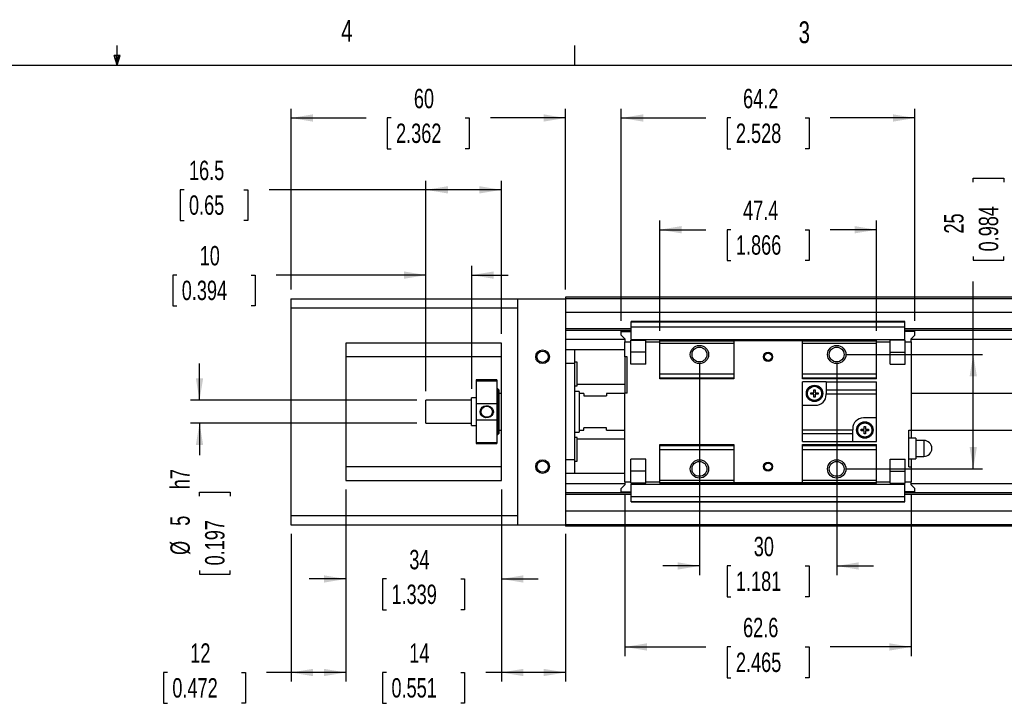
# Paper-space layout 'Layout1' of a CAD drawing. Extents: x 11 to 421, y 5 to 275.
# Tile 7 of 8: x 205 to 313, y 201 to 275. Entities that reach past the tile are written whole.
import ezdxf
from ezdxf.enums import TextEntityAlignment as Align

# ---------------------------------------------------------------- set-up
doc = ezdxf.new("R2010")
doc.units = 0
doc.layers.get('0').update_dxf_attribs({"linetype": 'CONTINUOUS'})
doc.dimstyles.new('SLDDIMSTYLE0', dxfattribs={"dimtxt": 2.116667, "dimasz": 2.4, "dimexe": 0, "dimexo": 0.0625, "dimgap": 0.529167, "dimtad": 0, "dimlfac": 2, "dimrnd": 1e-09, "dimzin": 12, "dimsah": 1, "dimcen": 0.09, "dimazin": 3, "dimtfac": 1, "dimtofl": 0, "dimtmove": 0, "dimatfit": 3})
doc.dimstyles.new('SLDDIMSTYLE1', dxfattribs={"dimtxt": 2.116667, "dimasz": 2.4, "dimexe": 0, "dimexo": 0.0625, "dimgap": 0.529167, "dimtad": 0, "dimlfac": 2, "dimrnd": 1e-09, "dimzin": 12, "dimsah": 1, "dimcen": 0.09, "dimazin": 3, "dimtfac": 1, "dimtmove": 0, "dimatfit": 3})

# ---------------------------------------------------------------- blocks, each defined once
blk = doc.blocks.new('_D_62')
at = {"color": 7, "linetype": 'CONTINUOUS'}
for p, q in [((224.91, 233.7), (224.91, 237.7)), ((248.66, 233.7), (223.91, 233.7)), ((248.66, 231.2), (223.91, 231.2)), ((224.91, 231.2), (224.91, 227.69)), ((224.91, 223.22), (224.91, 223.65)), ((224.91, 223.65), (228.27, 223.65)), ((228.27, 223.65), (228.27, 223.22)), ((224.91, 215.11), (224.91, 214.69)), ((224.91, 214.69), (228.27, 214.69)), ((228.27, 214.69), (228.27, 215.11))]:
    blk.add_line(p, q, dxfattribs=at)
for points in [[(224.91, 233.7), (225.31, 236.1), (224.51, 236.1)], [(224.91, 231.2), (224.51, 228.8), (225.31, 228.8)]]:
    blk.add_solid(points, dxfattribs=at)
at = {"color": 7, "linetype": 'CONTINUOUS', "width": 0.7}
for s, height, p in [('h7', 2.117, (224.48, 223.97, -38.73)), ('5', 2.12, (224.48, 219.98, -38.73)), ('0.197', 2.117, (228.27, 215.65, -38.73)), ('%%c', 2.117, (224.48, 216.79, -38.73))]:
    blk.add_text(s, height=height, rotation=90, dxfattribs=at).set_placement(p, align=Align.BOTTOM_LEFT)
blk = doc.blocks.new('_D_63')
at = {"color": 7, "linetype": 'CONTINUOUS'}
for p, q in [((249.66, 234.7), (249.66, 248.37)), ((254.66, 234.95), (254.66, 248.37)), ((222.44, 247.37), (222.01, 247.37)), ((222.01, 247.37), (222.01, 244.01)), ((230.55, 247.37), (230.98, 247.37)), ((230.98, 247.37), (230.98, 244.01)), ((249.66, 247.37), (233.29, 247.37)), ((254.66, 247.37), (258.66, 247.37)), ((222.01, 244.01), (222.44, 244.01)), ((230.98, 244.01), (230.55, 244.01))]:
    blk.add_line(p, q, dxfattribs=at)
for points in [[(249.66, 247.37), (247.26, 247.77), (247.26, 246.97)], [(254.66, 247.37), (257.06, 246.97), (257.06, 247.77)]]:
    blk.add_solid(points, dxfattribs=at)
at = {"color": 7, "linetype": 'CONTINUOUS', "width": 0.7}
for s, p in [('10', (224.93, 247.8, -38.73)), ('0.394', (222.97, 244.01, -38.73))]:
    blk.add_text(s, height=2.117, dxfattribs=at).set_placement(p, align=Align.BOTTOM_LEFT)
blk = doc.blocks.new('_D_64')
at = {"color": 7, "linetype": 'CONTINUOUS'}
for p, q in [((249.66, 234.7), (249.66, 257.69)), ((257.91, 240.95), (257.91, 257.69)), ((223.22, 256.69), (222.79, 256.69)), ((222.79, 256.69), (222.79, 253.33)), ((229.76, 256.69), (230.19, 256.69)), ((230.19, 256.69), (230.19, 253.33)), ((249.66, 256.69), (232.51, 256.69)), ((257.91, 256.69), (249.66, 256.69)), ((222.79, 253.33), (223.22, 253.33)), ((230.19, 253.33), (229.76, 253.33))]:
    blk.add_line(p, q, dxfattribs=at)
for points in [[(249.66, 256.69), (252.06, 256.29), (252.06, 257.09)], [(257.91, 256.69), (255.51, 257.09), (255.51, 256.29)]]:
    blk.add_solid(points, dxfattribs=at)
at = {"color": 7, "linetype": 'CONTINUOUS', "width": 0.7}
for s, p in [('16.5', (223.76, 257.12, -38.73)), ('0.65', (223.76, 253.33, -38.73))]:
    blk.add_text(s, height=2.117, dxfattribs=at).set_placement(p, align=Align.BOTTOM_LEFT)
blk = doc.blocks.new('_D_65')
at = {"color": 7, "linetype": 'CONTINUOUS'}
for p, q in [((234.91, 245.8), (234.91, 265.54)), ((264.91, 245.8), (264.91, 265.54)), ((234.91, 264.54), (243.11, 264.54)), ((245.85, 264.54), (245.42, 264.54)), ((245.42, 264.54), (245.42, 261.18)), ((253.96, 264.54), (254.39, 264.54)), ((254.39, 264.54), (254.39, 261.18)), ((264.91, 264.54), (256.7, 264.54)), ((245.42, 261.18), (245.85, 261.18)), ((254.39, 261.18), (253.96, 261.18))]:
    blk.add_line(p, q, dxfattribs=at)
for points in [[(234.91, 264.54), (237.31, 264.14), (237.31, 264.94)], [(264.91, 264.54), (262.51, 264.94), (262.51, 264.14)]]:
    blk.add_solid(points, dxfattribs=at)
at = {"color": 7, "linetype": 'CONTINUOUS', "width": 0.7}
for s, p in [('60', (248.34, 264.97, -38.73)), ('2.362', (246.39, 261.18, -38.73))]:
    blk.add_text(s, height=2.117, dxfattribs=at).set_placement(p, align=Align.BOTTOM_LEFT)
blk = doc.blocks.new('_D_66')
at = {"color": 7, "linetype": 'CONTINUOUS'}
for p, q in [((271.01, 242.36), (271.01, 265.54)), ((303.11, 242.36), (303.11, 265.54)), ((271.01, 264.54), (280.26, 264.54)), ((283, 264.54), (282.57, 264.54)), ((282.57, 264.54), (282.57, 261.18)), ((291.11, 264.54), (291.54, 264.54)), ((291.54, 264.54), (291.54, 261.18)), ((303.11, 264.54), (293.85, 264.54)), ((282.57, 261.18), (283, 261.18)), ((291.54, 261.18), (291.11, 261.18))]:
    blk.add_line(p, q, dxfattribs=at)
for points in [[(271.01, 264.54), (273.41, 264.14), (273.41, 264.94)], [(303.11, 264.54), (300.71, 264.94), (300.71, 264.14)]]:
    blk.add_solid(points, dxfattribs=at)
at = {"color": 7, "linetype": 'CONTINUOUS', "width": 0.7}
for s, p in [('64.2', (284.32, 264.97, -38.73)), ('2.528', (283.54, 261.18, -38.73))]:
    blk.add_text(s, height=2.117, dxfattribs=at).set_placement(p, align=Align.BOTTOM_LEFT)
blk = doc.blocks.new('_D_67')
at = {"color": 7, "linetype": 'CONTINUOUS'}
for p, q in [((279.56, 237.7), (279.56, 214.59)), ((294.56, 237.7), (294.56, 214.59)), ((279.56, 215.59), (275.56, 215.59)), ((283, 215.59), (282.57, 215.59)), ((282.57, 215.59), (282.57, 212.23)), ((291.11, 215.59), (291.54, 215.59)), ((291.54, 215.59), (291.54, 212.23)), ((294.56, 215.59), (298.56, 215.59)), ((282.57, 212.23), (283, 212.23)), ((291.54, 212.23), (291.11, 212.23))]:
    blk.add_line(p, q, dxfattribs=at)
for points in [[(279.56, 215.59), (277.16, 215.99), (277.16, 215.19)], [(294.56, 215.59), (296.96, 215.19), (296.96, 215.99)]]:
    blk.add_solid(points, dxfattribs=at)
at = {"color": 7, "linetype": 'CONTINUOUS', "width": 0.7}
for s, p in [('30', (285.49, 216.02, -38.73)), ('1.181', (283.54, 212.23, -38.73))]:
    blk.add_text(s, height=2.117, dxfattribs=at).set_placement(p, align=Align.BOTTOM_LEFT)
blk = doc.blocks.new('_D_68')
at = {"color": 7, "linetype": 'CONTINUOUS'}
for p, q in [((275.21, 241.27), (275.21, 253.33)), ((298.91, 241.27), (298.91, 253.33)), ((275.21, 252.33), (280.26, 252.33)), ((283, 252.33), (282.57, 252.33)), ((282.57, 252.33), (282.57, 248.97)), ((291.11, 252.33), (291.54, 252.33)), ((291.54, 252.33), (291.54, 248.97)), ((298.91, 252.33), (293.85, 252.33)), ((282.57, 248.97), (283, 248.97)), ((291.54, 248.97), (291.11, 248.97))]:
    blk.add_line(p, q, dxfattribs=at)
for points in [[(275.21, 252.33), (277.61, 251.93), (277.61, 252.73)], [(298.91, 252.33), (296.51, 252.73), (296.51, 251.93)]]:
    blk.add_solid(points, dxfattribs=at)
at = {"color": 7, "linetype": 'CONTINUOUS', "width": 0.7}
for s, p in [('47.4', (284.32, 252.76, -38.73)), ('1.866', (283.54, 248.97, -38.73))]:
    blk.add_text(s, height=2.117, dxfattribs=at).set_placement(p, align=Align.BOTTOM_LEFT)
blk = doc.blocks.new('_D_69')
at = {"color": 7, "linetype": 'CONTINUOUS'}
for p, q in [((271.41, 223.47), (271.41, 205.74)), ((302.71, 223.47), (302.71, 205.74)), ((271.41, 206.74), (280.26, 206.74)), ((283, 206.74), (282.57, 206.74)), ((282.57, 206.74), (282.57, 203.37)), ((291.11, 206.74), (291.54, 206.74)), ((291.54, 206.74), (291.54, 203.37)), ((302.71, 206.74), (293.85, 206.74)), ((282.57, 203.37), (283, 203.37)), ((291.54, 203.37), (291.11, 203.37))]:
    blk.add_line(p, q, dxfattribs=at)
for points in [[(271.41, 206.74), (273.81, 206.34), (273.81, 207.14)], [(302.71, 206.74), (300.31, 207.14), (300.31, 206.34)]]:
    blk.add_solid(points, dxfattribs=at)
at = {"color": 7, "linetype": 'CONTINUOUS', "width": 0.7}
for s, p in [('62.6', (284.32, 207.17, -38.73)), ('2.465', (283.54, 203.37, -38.73))]:
    blk.add_text(s, height=2.117, dxfattribs=at).set_placement(p, align=Align.BOTTOM_LEFT)
blk = doc.blocks.new('_D_70')
at = {"color": 7, "linetype": 'CONTINUOUS'}
for p, q in [((309.48, 257.53), (309.48, 257.96)), ((309.48, 257.96), (312.84, 257.96)), ((312.84, 257.96), (312.84, 257.53)), ((309.48, 249.42), (309.48, 248.99)), ((309.48, 248.99), (312.84, 248.99)), ((312.84, 248.99), (312.84, 249.42)), ((309.48, 238.7), (309.48, 246.68)), ((295.56, 238.7), (310.48, 238.7)), ((309.48, 226.2), (309.48, 238.7)), ((295.56, 226.2), (310.48, 226.2))]:
    blk.add_line(p, q, dxfattribs=at)
for points in [[(309.48, 238.7), (309.08, 236.3), (309.88, 236.3)], [(309.48, 226.2), (309.88, 228.6), (309.08, 228.6)]]:
    blk.add_solid(points, dxfattribs=at)
at = {"color": 7, "linetype": 'CONTINUOUS', "width": 0.7}
for s, p in [('25', (309.05, 251.91, -38.73)), ('0.984', (312.84, 249.96, -38.73))]:
    blk.add_text(s, height=2.117, rotation=90, dxfattribs=at).set_placement(p, align=Align.BOTTOM_LEFT)
blk = doc.blocks.new('_D_76')
at = {"color": 7, "linetype": 'CONTINUOUS'}
for p, q in [((240.91, 223.95), (240.91, 202.95)), ((234.91, 219.1), (234.91, 202.95)), ((221.41, 203.95), (220.98, 203.95)), ((220.98, 203.95), (220.98, 200.58)), ((229.51, 203.95), (229.94, 203.95)), ((229.94, 203.95), (229.94, 200.58)), ((234.91, 203.95), (232.25, 203.95)), ((240.91, 203.95), (234.91, 203.95)), ((220.98, 200.58), (221.41, 200.58)), ((229.94, 200.58), (229.51, 200.58))]:
    blk.add_line(p, q, dxfattribs=at)
for points in [[(234.91, 203.95), (237.31, 203.55), (237.31, 204.35)], [(240.91, 203.95), (238.51, 204.35), (238.51, 203.55)]]:
    blk.add_solid(points, dxfattribs=at)
at = {"color": 7, "linetype": 'CONTINUOUS', "width": 0.7}
for s, p in [('12', (223.9, 204.38, -38.73)), ('0.472', (221.94, 200.58, -38.73))]:
    blk.add_text(s, height=2.117, dxfattribs=at).set_placement(p, align=Align.BOTTOM_LEFT)
blk = doc.blocks.new('_D_77')
at = {"color": 7, "linetype": 'CONTINUOUS'}
for p, q in [((240.91, 223.95), (240.91, 213.17)), ((257.91, 223.95), (257.91, 213.17)), ((240.91, 214.17), (236.91, 214.17)), ((245.35, 214.17), (244.92, 214.17)), ((244.92, 214.17), (244.92, 210.8)), ((253.46, 214.17), (253.89, 214.17)), ((253.89, 214.17), (253.89, 210.8)), ((257.91, 214.17), (261.91, 214.17)), ((244.92, 210.8), (245.35, 210.8)), ((253.89, 210.8), (253.46, 210.8))]:
    blk.add_line(p, q, dxfattribs=at)
for points in [[(240.91, 214.17), (238.51, 214.57), (238.51, 213.77)], [(257.91, 214.17), (260.31, 213.77), (260.31, 214.57)]]:
    blk.add_solid(points, dxfattribs=at)
at = {"color": 7, "linetype": 'CONTINUOUS', "width": 0.7}
for s, p in [('34', (247.84, 214.59, -38.73)), ('1.339', (245.89, 210.8, -38.73))]:
    blk.add_text(s, height=2.117, dxfattribs=at).set_placement(p, align=Align.BOTTOM_LEFT)
blk = doc.blocks.new('_D_78')
at = {"color": 7, "linetype": 'CONTINUOUS'}
for p, q in [((257.91, 223.95), (257.91, 202.95)), ((264.91, 219.1), (264.91, 202.95)), ((245.35, 203.95), (244.92, 203.95)), ((244.92, 203.95), (244.92, 200.58)), ((253.46, 203.95), (253.89, 203.95)), ((253.89, 203.95), (253.89, 200.58)), ((257.91, 203.95), (256.2, 203.95)), ((264.91, 203.95), (257.91, 203.95)), ((244.92, 200.58), (245.35, 200.58)), ((253.89, 200.58), (253.46, 200.58))]:
    blk.add_line(p, q, dxfattribs=at)
for points in [[(257.91, 203.95), (260.31, 203.55), (260.31, 204.35)], [(264.91, 203.95), (262.51, 204.35), (262.51, 203.55)]]:
    blk.add_solid(points, dxfattribs=at)
at = {"color": 7, "linetype": 'CONTINUOUS', "width": 0.7}
for s, p in [('14', (247.84, 204.38, -38.73)), ('0.551', (245.89, 200.58, -38.73))]:
    blk.add_text(s, height=2.117, dxfattribs=at).set_placement(p, align=Align.BOTTOM_LEFT)

psp = doc.layouts.get("Layout1")

# ---------------------------------------------------------------- linework, layer by layer
at = {"color": 7, "linetype": 'CONTINUOUS'}
for p, q in [((215.9254, 270.3087), (215.9254, 272.4626)), ((265.9317, 270.3087), (265.9317, 272.4626)), ((215.9254, 270.3087), (215.5889, 271.3737)), ((216.2443, 271.3737), (215.5889, 271.3737)), ((215.7467, 271.3737), (215.9254, 270.3087)), ((215.9254, 270.3087), (216.2443, 271.3737)), ((216.0501, 271.3737), (215.9254, 270.3087)), ((15.9068, 270.3087), (415.9568, 270.3087)), ((234.906, 244.7959), (259.656, 244.7959)), ((234.906, 244.7959), (234.906, 243.7959)), ((259.656, 244.7959), (259.656, 243.7959)), ((259.656, 244.7959), (264.906, 244.7959)), ((364.906, 244.9459), (264.906, 244.9459)), ((264.906, 244.9459), (264.906, 244.7959)), ((264.906, 244.7959), (264.906, 220.0959)), ((364.906, 244.7959), (264.906, 244.7959)), ((234.906, 243.7959), (259.656, 243.7959)), ((234.906, 243.7959), (234.906, 221.0959)), ((259.656, 243.7959), (259.656, 221.0959)), ((364.906, 243.2959), (264.906, 243.2959)), ((302.006, 242.2959), (272.106, 242.2959)), ((272.106, 242.2573), (272.106, 242.2959)), ((272.106, 242.2573), (302.006, 242.2573)), ((272.106, 241.7159), (272.106, 242.2573)), ((302.006, 242.2573), (302.006, 242.2959)), ((302.006, 241.7159), (302.006, 242.2573)), ((272.106, 241.4959), (264.906, 241.4959)), ((272.106, 241.3209), (264.906, 241.3209)), ((271.006, 241.2109), (271.006, 241.3209)), ((271.006, 240.8209), (271.006, 241.2109)), ((271.006, 241.2109), (272.056, 241.2109)), ((272.056, 241.2109), (272.056, 241.3209)), ((272.056, 241.1709), (272.056, 241.2109)), ((272.056, 241.1709), (272.106, 241.1709)), ((272.106, 241.7159), (302.006, 241.7159)), ((272.106, 240.3459), (272.106, 241.7159)), ((302.006, 240.3459), (302.006, 241.7159)), ((364.906, 241.4959), (302.006, 241.4959)), ((364.906, 241.3209), (302.006, 241.3209)), ((302.006, 241.1709), (302.056, 241.1709)), ((302.056, 241.2109), (302.056, 241.3209)), ((302.056, 241.1709), (302.056, 241.2109)), ((303.106, 241.2109), (302.056, 241.2109)), ((303.106, 241.2109), (303.106, 241.3209)), ((303.106, 240.8209), (303.106, 241.2109)), ((271.006, 240.8209), (271.406, 240.4209)), ((271.406, 240.4209), (271.406, 240.0959)), ((271.406, 238.4559), (271.406, 240.0959)), ((271.406, 240.0959), (272.056, 240.0959)), ((272.056, 240.2459), (273.706, 240.2459)), ((272.056, 240.0959), (272.056, 240.2459)), ((272.056, 237.6459), (272.056, 240.0959)), ((272.106, 240.3459), (302.006, 240.3459)), ((273.706, 240.0959), (273.706, 240.2459)), ((273.706, 240.0959), (275.206, 240.0959)), ((273.706, 237.6459), (273.706, 240.0959)), ((275.206, 240.2709), (298.906, 240.2709)), ((275.206, 240.1959), (275.206, 240.2709)), ((275.206, 239.9209), (275.206, 240.1959)), ((275.206, 240.1959), (283.306, 240.1959)), ((283.306, 240.1959), (283.306, 239.9209)), ((290.806, 240.1959), (283.306, 240.1959)), ((290.806, 240.1959), (298.906, 240.1959)), ((290.806, 239.9209), (290.806, 240.1959)), ((298.906, 240.1959), (298.906, 240.2709)), ((298.906, 239.9209), (298.906, 240.1959)), ((298.906, 240.0959), (300.406, 240.0959)), ((302.056, 240.2459), (300.406, 240.2459)), ((300.406, 240.0959), (300.406, 240.2459)), ((300.406, 237.6459), (300.406, 240.0959)), ((302.056, 240.0959), (302.056, 240.2459)), ((302.056, 237.6459), (302.056, 240.0959)), ((302.056, 240.0959), (302.706, 240.0959)), ((302.706, 240.4209), (303.106, 240.8209)), ((302.706, 240.0959), (302.706, 240.4209)), ((302.706, 240.0959), (302.706, 230.4359)), ((257.906, 239.9459), (240.906, 239.9459)), ((240.906, 239.9459), (240.906, 224.9459)), ((257.906, 224.9459), (257.906, 239.9459)), ((265.906, 239.1959), (264.906, 239.1959)), ((265.906, 239.1959), (265.906, 237.6959)), ((271.406, 239.1959), (265.906, 239.1959)), ((273.706, 238.9459), (272.056, 238.9459)), ((275.206, 239.9209), (283.306, 239.9209)), ((275.206, 236.5909), (275.206, 239.9209)), ((283.306, 239.9209), (283.306, 236.5909)), ((290.806, 239.9209), (298.906, 239.9209)), ((290.806, 236.5909), (290.806, 239.9209)), ((298.906, 236.5909), (298.906, 239.9209)), ((300.406, 238.9459), (302.056, 238.9459)), ((257.906, 238.4459), (240.906, 238.4459)), ((266.206, 237.8609), (265.906, 237.8609)), ((266.206, 235.2609), (266.206, 237.8609)), ((271.656, 238.4559), (271.406, 238.4559)), ((271.406, 238.4559), (271.406, 234.4559)), ((271.656, 234.4559), (271.656, 238.4559)), ((265.906, 237.6959), (264.906, 237.6959)), ((265.906, 237.6959), (265.906, 227.1959)), ((273.706, 237.6459), (272.056, 237.6459)), ((300.406, 237.6459), (302.056, 237.6459)), ((257.406, 235.9209), (255.156, 235.9209)), ((255.156, 235.9209), (255.156, 235.8073)), ((255.156, 235.8073), (257.406, 235.8073)), ((255.156, 235.8073), (255.156, 233.3272)), ((257.406, 235.9209), (257.406, 235.8073)), ((257.406, 235.8073), (257.406, 233.3272)), ((275.206, 236.5909), (283.306, 236.5909)), ((275.206, 236.1445), (275.206, 236.5909)), ((275.206, 236.1445), (283.306, 236.1445)), ((275.206, 236.0409), (275.206, 236.1445)), ((283.306, 236.0409), (275.206, 236.0409)), ((283.306, 236.5909), (283.306, 236.1445)), ((283.306, 236.1445), (283.306, 236.0409)), ((290.806, 236.5909), (298.906, 236.5909)), ((290.806, 236.1445), (290.806, 236.5909)), ((290.806, 236.1445), (298.906, 236.1445)), ((290.806, 236.0409), (290.806, 236.1445)), ((298.906, 236.0409), (290.806, 236.0409)), ((293.406, 235.6959), (290.806, 235.6959)), ((290.806, 233.1459), (290.806, 235.6959)), ((293.406, 235.6959), (298.906, 235.6959)), ((293.406, 235.6959), (293.406, 234.8309)), ((298.906, 236.1445), (298.906, 236.5909)), ((298.906, 236.0409), (298.906, 236.1445)), ((298.906, 234.8309), (298.906, 235.6959)), ((257.506, 234.9459), (257.406, 234.9459)), ((257.656, 234.7959), (257.506, 234.9459)), ((257.506, 229.9459), (257.506, 234.9459)), ((257.656, 230.0959), (257.656, 234.7959)), ((265.906, 235.2609), (266.206, 235.2609)), ((266.406, 234.6709), (265.906, 234.6709)), ((271.406, 235.4355), (266.206, 235.4355)), ((266.406, 234.6709), (266.406, 230.2209)), ((292.056, 234.8459), (292.206, 234.8459)), ((292.056, 234.5209), (292.056, 234.8459)), ((292.206, 234.8459), (292.206, 234.5209)), ((293.406, 234.8309), (298.906, 234.8309)), ((293.406, 234.8309), (293.406, 234.4159)), ((298.906, 234.4159), (298.906, 234.8309)), ((254.656, 233.6959), (249.656, 233.6959)), ((249.656, 231.1959), (249.656, 233.6959)), ((255.156, 233.9459), (254.656, 233.9459)), ((254.656, 230.9459), (254.656, 233.9459)), ((257.906, 234.4459), (257.656, 234.4459)), ((266.906, 234.4459), (266.406, 234.4459)), ((266.906, 234.4459), (266.906, 234.1959)), ((266.906, 234.1959), (269.406, 234.1959)), ((271.406, 234.4459), (269.406, 234.4459)), ((269.406, 234.4459), (269.406, 234.1959)), ((271.406, 224.7959), (271.406, 234.4559)), ((271.656, 234.4559), (271.406, 234.4559)), ((291.731, 234.5209), (292.056, 234.5209)), ((291.731, 234.3709), (291.731, 234.5209)), ((292.056, 234.3709), (291.731, 234.3709)), ((292.056, 234.0459), (292.056, 234.3709)), ((292.206, 234.0459), (292.056, 234.0459)), ((292.206, 234.5209), (292.531, 234.5209)), ((292.206, 234.3709), (292.206, 234.0459)), ((292.531, 234.3709), (292.206, 234.3709)), ((292.531, 234.5209), (292.531, 234.3709)), ((293.406, 234.4159), (298.906, 234.4159)), ((293.406, 234.3209), (293.406, 234.4159)), ((298.906, 231.7709), (298.906, 234.4159)), ((361.906, 234.4459), (302.706, 234.4459)), ((255.156, 233.3272), (257.406, 233.3272)), ((255.156, 233.3272), (255.156, 231.5647)), ((257.406, 233.3272), (257.406, 231.5647)), ((290.806, 233.1459), (292.231, 233.1459)), ((290.806, 230.4759), (290.806, 233.1459)), ((255.156, 231.5647), (257.406, 231.5647)), ((255.156, 231.5647), (255.156, 229.0845)), ((257.406, 231.5647), (257.406, 229.0845)), ((298.906, 231.7709), (297.481, 231.7709)), ((298.906, 229.1959), (298.906, 231.7709)), ((249.656, 231.1959), (254.656, 231.1959)), ((254.656, 230.9459), (255.156, 230.9459)), ((257.656, 230.4459), (257.906, 230.4459)), ((266.406, 230.4459), (266.906, 230.4459)), ((266.906, 230.4459), (266.906, 230.6959)), ((269.406, 230.6959), (266.906, 230.6959)), ((269.406, 230.4459), (269.406, 230.6959)), ((269.406, 230.4459), (271.406, 230.4459)), ((290.806, 230.4759), (296.306, 230.4759)), ((290.806, 230.0609), (290.806, 230.4759)), ((296.306, 230.5959), (296.306, 230.4759)), ((296.306, 230.0609), (296.306, 230.4759)), ((297.231, 230.5209), (297.556, 230.5209)), ((297.231, 230.3709), (297.231, 230.5209)), ((297.556, 230.3709), (297.231, 230.3709)), ((297.556, 230.8459), (297.706, 230.8459)), ((297.556, 230.5209), (297.556, 230.8459)), ((297.556, 230.0459), (297.556, 230.3709)), ((297.706, 230.8459), (297.706, 230.5209)), ((297.706, 230.5209), (298.031, 230.5209)), ((297.706, 230.3709), (297.706, 230.0459)), ((298.031, 230.3709), (297.706, 230.3709)), ((298.031, 230.5209), (298.031, 230.3709)), ((302.456, 230.4359), (302.706, 230.4359)), ((302.456, 226.4359), (302.456, 230.4359)), ((302.706, 230.4459), (361.906, 230.4459)), ((302.706, 230.4359), (302.706, 229.5609)), ((257.406, 229.9459), (257.506, 229.9459)), ((257.506, 229.9459), (257.656, 230.0959)), ((265.906, 230.2209), (266.406, 230.2209)), ((266.206, 229.6309), (265.906, 229.6309)), ((266.206, 227.0309), (266.206, 229.6309)), ((271.406, 229.4564), (266.206, 229.4564)), ((290.806, 230.0609), (296.306, 230.0609)), ((290.806, 229.1959), (290.806, 230.0609)), ((296.306, 229.1959), (296.306, 230.0609)), ((297.706, 230.0459), (297.556, 230.0459)), ((303.206, 229.5609), (302.456, 229.5609)), ((303.206, 229.5609), (303.206, 227.3109)), ((304.081, 229.3109), (303.206, 229.3109)), ((255.156, 229.0845), (257.406, 229.0845)), ((255.156, 229.0845), (255.156, 228.9709)), ((255.156, 228.9709), (257.406, 228.9709)), ((257.406, 229.0845), (257.406, 228.9709)), ((275.206, 228.8509), (283.306, 228.8509)), ((275.206, 228.7474), (275.206, 228.8509)), ((275.206, 228.7474), (283.306, 228.7474)), ((275.206, 228.3009), (275.206, 228.7474)), ((275.206, 228.3009), (283.306, 228.3009)), ((275.206, 224.9709), (275.206, 228.3009)), ((283.306, 228.8509), (283.306, 228.7474)), ((283.306, 228.7474), (283.306, 228.3009)), ((283.306, 228.3009), (283.306, 224.9709)), ((290.806, 229.1959), (296.306, 229.1959)), ((290.806, 228.8509), (298.906, 228.8509)), ((290.806, 228.7474), (290.806, 228.8509)), ((290.806, 228.7474), (298.906, 228.7474)), ((290.806, 228.3009), (290.806, 228.7474)), ((290.806, 228.3009), (298.906, 228.3009)), ((290.806, 224.9709), (290.806, 228.3009)), ((296.306, 229.1959), (298.906, 229.1959)), ((298.906, 228.7474), (298.906, 228.8509)), ((298.906, 228.3009), (298.906, 228.7474)), ((298.906, 224.9709), (298.906, 228.3009)), ((265.906, 227.1959), (264.906, 227.1959)), ((265.906, 227.1959), (265.906, 225.6959)), ((273.706, 227.2459), (272.056, 227.2459)), ((272.056, 224.7959), (272.056, 227.2459)), ((273.706, 224.7959), (273.706, 227.2459)), ((300.406, 227.2459), (302.056, 227.2459)), ((300.406, 224.7959), (300.406, 227.2459)), ((302.056, 224.7959), (302.056, 227.2459)), ((302.456, 227.3109), (303.206, 227.3109)), ((302.706, 227.3109), (302.706, 226.4359)), ((303.206, 227.5609), (304.081, 227.5609)), ((240.906, 226.4459), (257.906, 226.4459)), ((265.906, 227.0309), (266.206, 227.0309)), ((302.456, 226.4359), (302.706, 226.4359)), ((302.706, 226.4359), (302.706, 224.7959)), ((240.906, 224.9459), (257.906, 224.9459)), ((265.906, 225.6959), (264.906, 225.6959)), ((271.406, 225.6959), (265.906, 225.6959)), ((273.706, 225.9459), (272.056, 225.9459)), ((275.206, 224.9709), (283.306, 224.9709)), ((275.206, 224.6959), (275.206, 224.9709)), ((283.306, 224.9709), (283.306, 224.6959)), ((290.806, 224.9709), (298.906, 224.9709)), ((290.806, 224.6959), (290.806, 224.9709)), ((298.906, 224.6959), (298.906, 224.9709)), ((300.406, 225.9459), (302.056, 225.9459)), ((271.406, 224.4709), (271.006, 224.0709)), ((271.006, 223.6809), (271.006, 224.0709)), ((271.406, 224.7959), (272.056, 224.7959)), ((271.406, 224.7959), (271.406, 224.4709)), ((272.056, 224.6459), (272.056, 224.7959)), ((273.706, 224.6459), (272.056, 224.6459)), ((272.106, 223.1759), (272.106, 224.5459)), ((272.106, 224.5459), (302.006, 224.5459)), ((273.706, 224.7959), (275.206, 224.7959)), ((273.706, 224.6459), (273.706, 224.7959)), ((275.206, 224.6959), (283.306, 224.6959)), ((275.206, 224.6209), (275.206, 224.6959)), ((275.206, 224.6209), (298.906, 224.6209)), ((283.306, 224.6959), (290.806, 224.6959)), ((290.806, 224.6959), (298.906, 224.6959)), ((298.906, 224.7959), (300.406, 224.7959)), ((298.906, 224.6209), (298.906, 224.6959)), ((300.406, 224.6459), (300.406, 224.7959)), ((300.406, 224.6459), (302.056, 224.6459)), ((302.006, 223.1759), (302.006, 224.5459)), ((302.056, 224.7959), (302.706, 224.7959)), ((302.056, 224.6459), (302.056, 224.7959)), ((302.706, 224.4709), (302.706, 224.7959)), ((303.106, 224.0709), (302.706, 224.4709)), ((303.106, 223.6809), (303.106, 224.0709)), ((272.106, 223.5709), (264.906, 223.5709)), ((272.106, 223.3959), (264.906, 223.3959)), ((271.006, 223.6809), (272.056, 223.6809)), ((271.006, 223.5709), (271.006, 223.6809)), ((272.056, 223.6809), (272.056, 223.7209)), ((272.056, 223.7209), (272.106, 223.7209)), ((272.056, 223.5709), (272.056, 223.6809)), ((272.106, 223.1759), (302.006, 223.1759)), ((272.106, 222.6345), (272.106, 223.1759)), ((302.006, 223.7209), (302.056, 223.7209)), ((364.906, 223.5709), (302.006, 223.5709)), ((364.906, 223.3959), (302.006, 223.3959)), ((302.006, 222.6345), (302.006, 223.1759)), ((302.056, 223.6809), (302.056, 223.7209)), ((303.106, 223.6809), (302.056, 223.6809)), ((302.056, 223.5709), (302.056, 223.6809)), ((303.106, 223.5709), (303.106, 223.6809)), ((272.106, 222.6345), (302.006, 222.6345)), ((272.106, 222.5959), (272.106, 222.6345)), ((272.106, 222.5959), (302.006, 222.5959)), ((302.006, 222.5959), (302.006, 222.6345)), ((234.906, 221.0959), (259.656, 221.0959)), ((234.906, 221.0959), (234.906, 220.0959)), ((259.656, 221.0959), (259.656, 220.0959)), ((364.906, 221.5959), (264.906, 221.5959)), ((234.906, 220.0959), (259.656, 220.0959)), ((259.656, 220.0959), (264.906, 220.0959)), ((364.906, 220.0959), (264.906, 220.0959)), ((264.906, 220.0959), (264.906, 219.9459)), ((364.906, 219.9459), (264.906, 219.9459))]:
    psp.add_line(p, q, dxfattribs=at)
at = {"color": 8, "linetype": 'CONTINUOUS'}
for p, q in [((271.006, 241.3108), (264.906, 241.3108)), ((272.106, 241.3108), (272.056, 241.3108)), ((302.056, 241.3108), (302.006, 241.3108)), ((364.906, 241.3108), (303.106, 241.3108)), ((271.406, 240.3209), (264.906, 240.3209)), ((313.7401, 240.3209), (302.706, 240.3209)), ((304.081, 229.3109), (304.081, 227.5609)), ((271.406, 224.5709), (264.906, 224.5709)), ((313.7401, 224.5709), (302.706, 224.5709)), ((271.006, 223.5811), (264.906, 223.5811)), ((272.106, 223.5811), (272.056, 223.5811)), ((302.056, 223.5811), (302.006, 223.5811)), ((364.906, 223.5811), (303.106, 223.5811))]:
    psp.add_line(p, q, dxfattribs=at)
at = {"color": 7, "linetype": 'CONTINUOUS', "flags": 128}
psp.add_lwpolyline([(255.8111, 232.9286), (255.9832, 233.0378), (256.2209, 233.1028), (256.4779, 233.0884), (256.7179, 232.9898), (256.9047, 232.8182), (257.0094, 232.6057), (257.0287, 232.393), (256.9786, 232.1998), (256.8687, 232.0297), (256.6998, 231.8911), (256.4772, 231.8033), (256.2231, 231.7888), (255.973, 231.8588), (255.7638, 232.0075), (255.6287, 232.2107), (255.5813, 232.427), (255.6091, 232.6277), (255.6985, 232.8062), (255.8111, 232.9286)], dxfattribs=at)
at = {"color": 7, "linetype": 'CONTINUOUS'}
for centre, radius in [((262.406, 238.4459), 0.75), ((262.406, 238.4459), 0.6148), ((279.556, 238.6959), 1), ((279.556, 238.6959), 0.8105), ((287.056, 238.4459), 0.5), ((294.556, 238.6959), 1), ((294.556, 238.6959), 0.8105), ((287.056, 238.4459), 0.3917), ((292.131, 234.4459), 0.8945), ((292.131, 234.4459), 0.8653), ((292.131, 234.4459), 0.7786), ((256.306, 232.4459), 0.6147), ((297.631, 230.4459), 0.8945), ((297.631, 230.4459), 0.8653), ((297.631, 230.4459), 0.7786), ((262.406, 226.4459), 0.75), ((279.556, 226.1959), 1), ((294.556, 226.1959), 1), ((262.406, 226.4459), 0.6147), ((279.556, 226.1959), 0.8105), ((287.056, 226.4459), 0.5), ((287.056, 226.4459), 0.3918), ((294.556, 226.1959), 0.8105)]:
    psp.add_circle(centre, radius, dxfattribs=at)
for centre, radius, start, end in [((292.231, 234.3209), 1.175, 270, 360), ((297.481, 230.5959), 1.175, 90, 180), ((304.081, 228.4359), 0.875, 270, 90)]:
    psp.add_arc(centre, radius, start, end, dxfattribs=at)

# ---------------------------------------------------------------- texts
at = {"color": 7, "linetype": 'CONTINUOUS', "width": 0.7}
for s, p in [('4', (240.3932, 272.1561)), ('3', (290.3913, 272.0003))]:
    psp.add_text(s, height=2.3813, dxfattribs=at).set_placement(p, align=Align.BOTTOM_LEFT)

# ---------------------------------------------------------------- dimensions: what is measured, and where the dimension line sits
at = {"color": 7, "linetype": 'CONTINUOUS'}
for base, p1, p2, dimstyle, picture, middle in [((264.906, 264.5412), (234.906, 244.7959), (264.906, 244.7959), 'SLDDIMSTYLE0', '_D_65', (249.906, 264.5412)), ((303.106, 264.5412), (271.006, 241.3609), (303.106, 241.3609), 'SLDDIMSTYLE0', '_D_66', (287.056, 264.5412)), ((257.906, 256.6907), (249.656, 233.6959), (257.906, 239.9459), 'SLDDIMSTYLE0', '_D_64', (226.4919, 256.6907)), ((298.906, 252.3299), (275.206, 240.2709), (298.906, 240.2709), 'SLDDIMSTYLE0', '_D_68', (287.056, 252.3299)), ((254.656, 247.371), (249.656, 233.6959), (254.656, 233.9459), 'SLDDIMSTYLE1', '_D_63', (226.4919, 247.371)), ((294.556, 215.5927), (279.556, 238.6959), (294.556, 238.6959), 'SLDDIMSTYLE1', '_D_67', (287.056, 215.5927)), ((240.906, 203.9459), (234.906, 220.0959), (240.906, 224.9459), 'SLDDIMSTYLE0', '_D_76', (225.4596, 203.9459)), ((257.906, 214.1658), (240.906, 224.9459), (257.906, 224.9459), 'SLDDIMSTYLE1', '_D_77', (249.406, 214.1658)), ((264.906, 203.9459), (257.906, 224.9459), (264.906, 220.0959), 'SLDDIMSTYLE0', '_D_78', (249.406, 203.9459)), ((302.706, 206.7376), (271.406, 224.4709), (302.706, 224.4709), 'SLDDIMSTYLE0', '_D_69', (287.056, 206.7376))]:
    dim = psp.add_linear_dim(base=base, p1=p1, p2=p2, dimstyle=dimstyle, dxfattribs=at)
    dim.commit()
    dim.dimension.update_dxf_attribs({"geometry": picture, "text_midpoint": middle, "dimtype": 160})
dim = psp.add_linear_dim(base=(309.4802, 226.1959), p1=(294.556, 238.6959), p2=(294.556, 226.1959), angle=90, dimstyle='SLDDIMSTYLE0', dxfattribs=at)
dim.commit()
dim.dimension.update_dxf_attribs({"geometry": '_D_70', "text_midpoint": (309.4802, 253.476), "dimtype": 160})
dim = psp.add_linear_dim(base=(224.906, 231.1959), p1=(249.656, 233.6959), p2=(249.656, 231.1959), angle=90, text='%%c<>h7', dimstyle='SLDDIMSTYLE1', dxfattribs=at)
dim.commit()
dim.dimension.update_dxf_attribs({"geometry": '_D_62', "text_midpoint": (224.906, 220.8113), "dimtype": 160})

doc.saveas('drawing.dxf')
